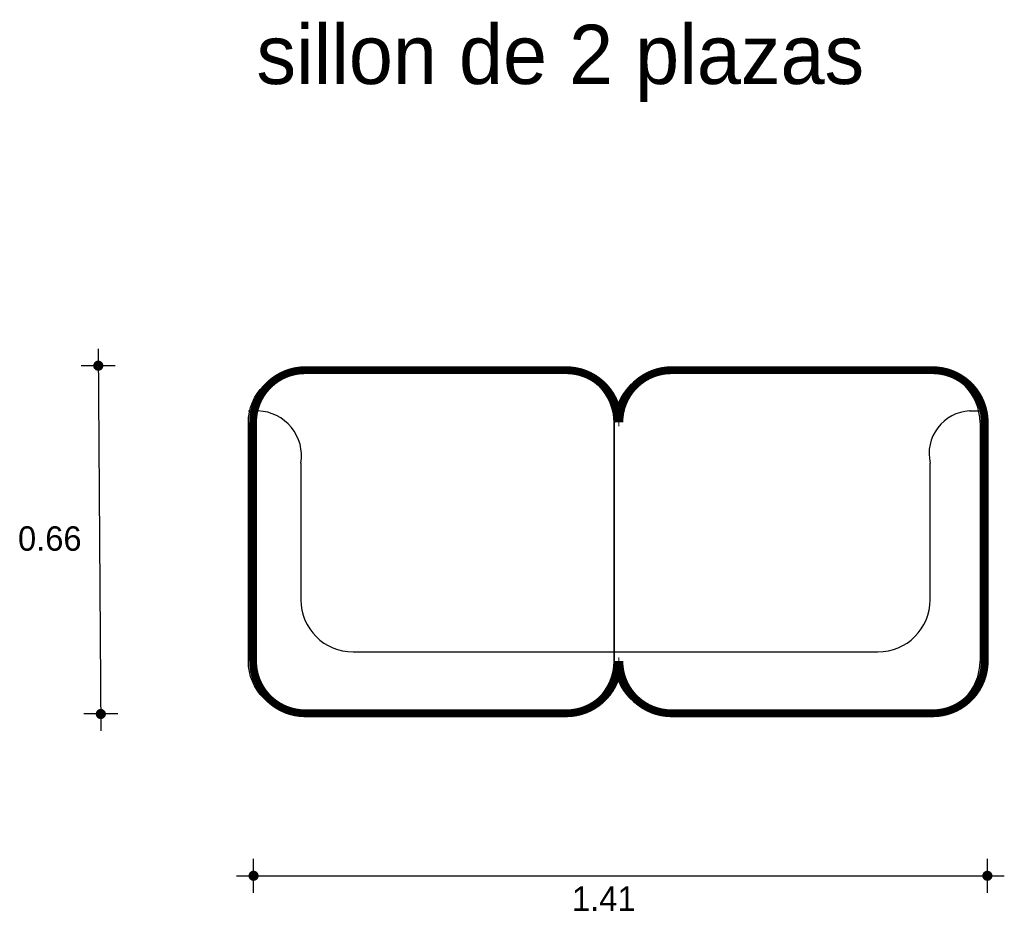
# Model space of a CAD drawing. Extents: x 2.12 to 4, y 0.15 to 1.85.
import ezdxf

# ---------------------------------------------------------------- set-up
doc = ezdxf.new("R2010")
doc.units = 0
doc.header["$MEASUREMENT"] = 0
for name, color, linetype in [('BORDE', 2, 'CONTINUOUS'), ('COTAS', 6, 'CONTINUOUS'), ('DIBUJO', 5, 'CONTINUOUS'), ('TEXTO', 4, 'CONTINUOUS')]:
    doc.layers.add(name, color=color, linetype=linetype)

msp = doc.modelspace()

# ---------------------------------------------------------------- linework, layer by layer
at = {"layer": 'BORDE', "const_width": 0.015}
msp.add_lwpolyline([(3.9665, 0.626, -0.414214), (3.8665, 0.526), (3.3665, 0.526, -0.414214), (3.2665, 0.626), (3.2647, 0.626, -0.414214), (3.1647, 0.526), (2.6647, 0.526, -0.414214), (2.5647, 0.626), (2.5647, 1.0833, -0.414214), (2.6647, 1.1833), (3.1647, 1.1833, -0.414214), (3.2647, 1.0833), (3.2665, 1.0833, -0.414214), (3.3665, 1.1833), (3.8665, 1.1833, -0.414214), (3.9665, 1.0833)], format="xyb", close=True, dxfattribs=at)
at = {"layer": 'COTAS'}
for p, q in [((2.2681, 1.2243), (2.273, 0.4923)), ((2.3006, 1.1919), (2.2356, 1.1919)), ((2.3054, 0.5247), (2.2405, 0.5247)), ((2.5657, 0.1823), (2.5657, 0.2472)), ((3.9714, 0.1823), (3.9714, 0.2472)), ((2.5332, 0.2148), (4.0039, 0.2148))]:
    msp.add_line(p, q, dxfattribs=at)
at = {"layer": 'COTAS', "const_width": 0.00974}
for points in [[(2.2632, 1.1919, 1), (2.273, 1.1919, 1)], [(2.2681, 0.5247, 1), (2.2778, 0.5247, 1)], [(2.5608, 0.2148, 1), (2.5705, 0.2148, 1)], [(3.9666, 0.2148, 1), (3.9763, 0.2148, 1)]]:
    msp.add_lwpolyline(points, format="xyb", close=True, dxfattribs=at)
at = {"layer": 'DIBUJO'}
for p, q in [((3.3574, 1.183), (3.8574, 1.183)), ((2.5557, 1.1052), (2.5746, 1.1052)), ((3.9374, 1.1052), (3.9574, 1.1052)), ((3.2574, 0.6257), (3.2574, 1.083)), ((3.9574, 1.083), (3.9574, 0.6257)), ((2.6563, 1.0052), (2.6563, 0.7436)), ((3.8618, 0.7436), (3.8618, 1.0052)), ((2.7563, 0.6436), (3.2574, 0.6436)), ((3.2574, 0.6436), (3.7618, 0.6436)), ((3.8574, 0.5257), (3.3574, 0.5257))]:
    msp.add_line(p, q, dxfattribs=at)
msp.add_lwpolyline([(3.2557, 1.083), (3.2557, 0.6257, -0.414214), (3.1557, 0.5257), (2.6557, 0.5257, -0.414214), (2.5557, 0.6257), (2.5557, 1.083, -0.414214), (2.6557, 1.183), (3.1557, 1.183, -0.414214)], format="xyb", close=True, dxfattribs=at)
for centre, radius, start, end in [((3.3574, 1.083), 0.1, 90, 180), ((3.8574, 1.083), 0.1, 360, 90), ((2.5717, 1.0194), 0.0858, 350.4504, 88.0511), ((3.9415, 1.0236), 0.0817, 92.8181, 192.998), ((2.7563, 0.7436), 0.1, 180, 270), ((3.7618, 0.7436), 0.1, 270, 0), ((3.3574, 0.6257), 0.1, 180, 270), ((3.8574, 0.6257), 0.1, 270, 0)]:
    msp.add_arc(centre, radius, start, end, dxfattribs=at)

# ---------------------------------------------------------------- texts
at = {"layer": 'COTAS'}
for s, p in [('0.66', (2.1144, 0.8375)), ('1.41', (3.1757, 0.1476))]:
    msp.add_text(s, height=0.04675, dxfattribs=at).set_placement(p)
at = {"layer": 'TEXTO'}
msp.add_text('sillon de 2 plazas', height=0.113495, dxfattribs=at).set_placement((2.5711, 1.7315))

doc.saveas('drawing.dxf')
